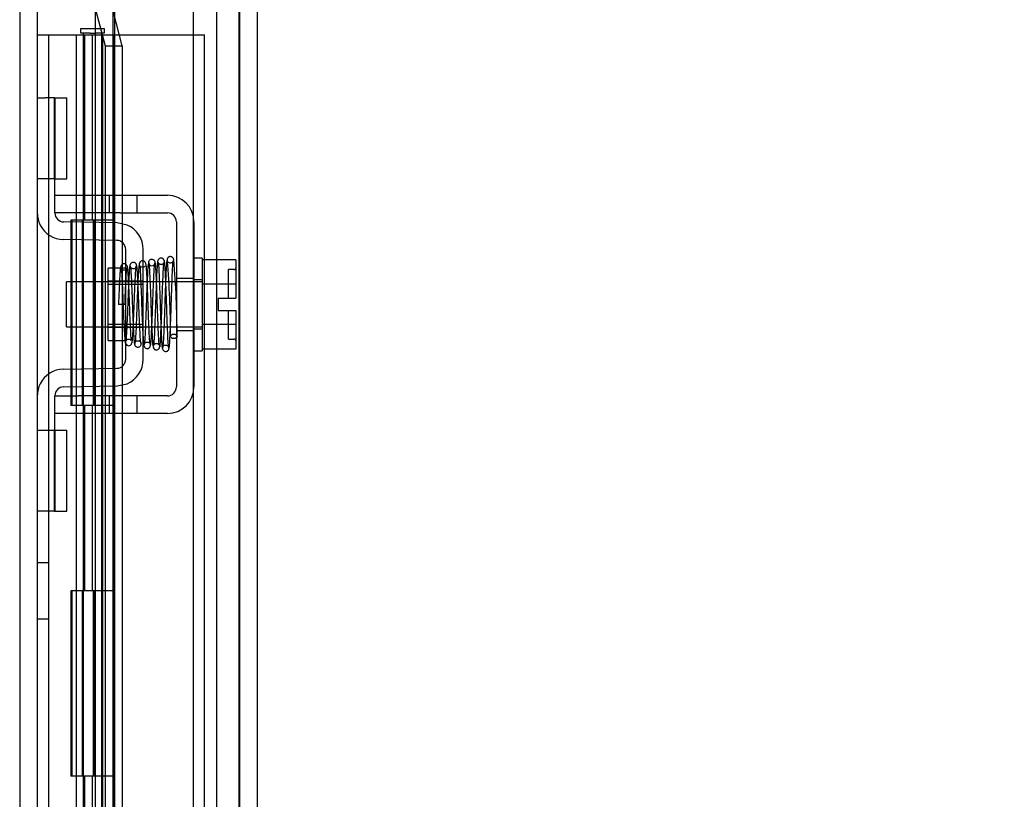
# Model space of a CAD drawing. Header units: inches. Extents: x 1 to 299, y -2 to 199.
# Tile 29 of 65: x 36.1 to 41.42, y 126.09 to 130.3. Entities that reach past the tile are written whole.
import ezdxf
from ezdxf.enums import TextEntityAlignment as Align
from ezdxf.lldxf.tags import DXFTag

# ---------------------------------------------------------------- set-up
doc = ezdxf.new("R2010")
doc.units = ezdxf.units.IN
doc.header["$MEASUREMENT"] = 0
for name, color, linetype in [('COM42667', 7, 'Continuous'), ('COM42780', 7, 'Continuous'), ('COM53955-3', 7, 'Continuous'), ('COM54746-60', 7, 'Continuous'), ('COM70220', 7, 'Continuous'), ('COM71175-1', 7, 'Continuous'), ('Default', 7, 'Continuous'), ('SCC19011', 7, 'Continuous'), ('SPR20265', 7, 'Continuous'), ('WAF25035', 7, 'Continuous')]:
    doc.layers.add(name, color=color, linetype=linetype)
doc.styles.add('SEACAD_Times_New_Roman', font='times.ttf')
tags = doc.linetypes.add('HIDDEN2', pattern=[0.1875, 0.125, -0.0625]).pattern_tags.tags
tags[6:7] = [DXFTag(74, 4), DXFTag(75, 0), DXFTag(340, '0'), DXFTag(46, 0.0), DXFTag(50, 0.0), DXFTag(44, 0.0), DXFTag(45, 0.0)]
tags[4:5] = [DXFTag(74, 4), DXFTag(75, 0), DXFTag(340, '0'), DXFTag(46, 0.0), DXFTag(50, 0.0), DXFTag(44, 0.0), DXFTag(45, 0.0)]
doc.dimstyles.new('HAMMOND_(STH_-_300x200)', dxfattribs={"dimtxt": 1.5, "dimasz": 1.875, "dimexe": 0.75, "dimexo": 0.75, "dimgap": 0.375, "dimtad": 0, "dimtih": 1, "dimtoh": 1, "dimzin": 0, "dimdsep": 46, "dimtxsty": 'SEACAD_Times_New_Roman', "dimblk1": '_SE_FILLED', "dimblk2": '_SE_FILLED', "dimsah": 1, "dimcen": 0.75, "dimadec": 0, "dimazin": 0, "dimtfac": 0.8, "dimtofl": 0, "dimtmove": 1, "dimatfit": 3, "dimfxl": 1, "dimtolj": 1, "dimtzin": 0, "dimarcsym": 0})

# ---------------------------------------------------------------- blocks, each defined once
blk = doc.blocks.new('SE3')
at = {"layer": 'COM42667', "color": 7, "linetype": 'HIDDEN2'}
for p, q in [((36.2925, 129.3489), (36.4175, 129.3489)), ((36.4175, 129.3489), (36.5845, 129.3489)), ((36.5845, 129.3489), (36.6445, 129.3489)), ((36.5845, 129.3489), (36.5845, 129.2539)), ((36.6445, 129.3489), (36.9, 129.3489)), ((36.737, 129.2539), (36.737, 129.3489)), ((36.2925, 129.2539), (36.2925, 129.2914)), ((36.4175, 129.2539), (36.2925, 129.2539)), ((36.5845, 129.2539), (36.4175, 129.2539)), ((36.6445, 129.2539), (36.5845, 129.2539)), ((36.6445, 129.2539), (36.9, 129.2539)), ((36.948, 129.2059), (36.948, 128.3144)), ((37.043, 129.2059), (37.043, 128.3144)), ((36.948, 128.9007), (37.043, 128.9007)), ((36.948, 128.6197), (37.043, 128.6197)), ((36.2925, 128.2664), (36.4175, 128.2664)), ((36.2925, 128.2289), (36.2925, 128.2664)), ((36.5845, 128.2664), (36.4175, 128.2664)), ((36.6445, 128.2664), (36.5845, 128.2664)), ((36.5845, 128.2664), (36.5845, 128.1714)), ((36.9, 128.2664), (36.6445, 128.2664)), ((36.737, 128.1714), (36.737, 128.2664)), ((36.4175, 128.1714), (36.2925, 128.1714)), ((36.4175, 128.1724), (36.4175, 128.1714)), ((36.4175, 128.1724), (36.4774, 128.1724)), ((36.5845, 128.1714), (36.4175, 128.1714)), ((36.4774, 128.1724), (36.4774, 128.1714)), ((36.4774, 128.1724), (36.5057, 128.1724)), ((36.5057, 128.1724), (36.5057, 128.1714)), ((36.5057, 128.1724), (36.5842, 128.1724)), ((36.6445, 128.1714), (36.5845, 128.1714)), ((36.6183, 128.1724), (36.6183, 128.1714)), ((36.9, 128.1714), (36.6445, 128.1714)), ((36.6452, 128.1724), (36.6675, 128.1724)), ((36.6675, 128.1724), (36.6675, 128.1714))]:
    blk.add_line(p, q, dxfattribs=at)
for centre, radius, start, end in [((36.9, 129.2059), 0.143, 0, 90), ((36.9, 129.2059), 0.048, 0, 90), ((36.9, 128.3144), 0.143, 270, 0), ((36.9, 128.3144), 0.048, 270, 0)]:
    blk.add_arc(centre, radius, start, end, dxfattribs=at)
at = {"layer": 'COM42780', "color": 7, "linetype": 'HIDDEN2'}
for p, q in [((36.1975, 129.8754), (36.2394, 129.8754)), ((36.2898, 129.8754), (36.2394, 129.8754)), ((36.2898, 129.8754), (36.357, 129.8754)), ((36.2898, 129.4384), (36.2898, 129.8754)), ((36.2925, 129.8754), (36.2925, 129.4384)), ((36.357, 129.4384), (36.357, 129.8754)), ((36.2394, 129.4384), (36.1975, 129.4384)), ((36.2898, 129.4384), (36.2394, 129.4384)), ((36.2898, 129.4384), (36.357, 129.4384)), ((36.2925, 129.2914), (36.2925, 129.4384)), ((36.629, 129.2001), (36.3397, 129.2052)), ((36.6832, 129.1884), (36.629, 129.2001)), ((36.6274, 129.1051), (36.338, 129.1102)), ((36.6745, 128.4632), (36.6745, 129.0571)), ((36.7695, 128.4632), (36.7695, 129.0571)), ((36.5795, 128.5652), (36.5795, 128.9552)), ((36.6745, 128.9552), (36.5795, 128.9552)), ((36.7695, 128.8852), (36.5795, 128.8852)), ((36.7695, 128.8667), (36.5795, 128.8667)), ((36.5795, 128.6537), (36.7695, 128.6537)), ((36.7695, 128.6352), (36.5795, 128.6352)), ((36.5795, 128.5652), (36.6745, 128.5652)), ((36.338, 128.4101), (36.6274, 128.4152)), ((36.629, 128.3202), (36.6832, 128.3319)), ((36.3397, 128.3152), (36.629, 128.3202)), ((36.2925, 128.0819), (36.2925, 128.2289)), ((36.1975, 128.0819), (36.2394, 128.0819)), ((36.2394, 128.0819), (36.2898, 128.0819)), ((36.2898, 128.0819), (36.357, 128.0819)), ((36.2898, 127.6449), (36.2898, 128.0819)), ((36.2925, 128.0819), (36.2925, 127.6449)), ((36.357, 127.6449), (36.357, 128.0819)), ((36.2915, 127.9501), (36.2925, 127.9501)), ((36.2915, 127.8408), (36.2915, 127.9501)), ((36.2915, 127.9199), (36.2925, 127.9199)), ((36.2915, 127.8408), (36.2925, 127.8408)), ((36.2915, 127.8102), (36.2915, 127.8408)), ((36.2915, 127.835), (36.2925, 127.835)), ((36.2915, 127.8102), (36.2925, 127.8102)), ((36.2915, 127.7766), (36.2915, 127.8102)), ((36.2915, 127.7766), (36.2925, 127.7766)), ((36.2394, 127.6449), (36.1975, 127.6449)), ((36.2898, 127.6449), (36.2394, 127.6449)), ((36.2898, 127.6449), (36.357, 127.6449))]:
    blk.add_line(p, q, dxfattribs=at)
for centre, radius, start, end in [((36.3405, 129.2532), 0.143, 180, 206.9082), ((36.3405, 129.2532), 0.048, 180, 269), ((36.3405, 129.2532), 0.143, 206.9082, 269), ((36.6265, 129.0571), 0.143, 0, 66.6665), ((36.6265, 129.0571), 0.048, 0, 89), ((36.6265, 128.4632), 0.048, 271, 0), ((36.6265, 128.4632), 0.143, 293.3335, 0), ((36.3405, 128.2672), 0.143, 91, 153.0918), ((36.3405, 128.2672), 0.143, 153.0918, 180), ((36.3405, 128.2672), 0.048, 91, 180)]:
    blk.add_arc(centre, radius, start, end, dxfattribs=at)
at = {"layer": 'COM53955-3', "color": 7, "linetype": 'Continuous'}
for p, q in [((36.6145, 131.3851), (36.6145, 69.0432)), ((37.3845, 131.3372), (37.3845, 69.0912))]:
    blk.add_line(p, q, dxfattribs=at)
at = {"layer": 'COM53955-3', "color": 7, "linetype": 'HIDDEN2'}
for p, q in [((37.2895, 131.3372), (37.2895, 69.0912)), ((36.5094, 130.369), (36.5094, 104.7772)), ((36.5143, 130.3441), (36.5632, 130.1551)), ((36.6044, 130.369), (36.6044, 104.7772)), ((36.655, 130.1551), (36.6061, 130.3441)), ((36.5632, 130.1551), (36.655, 130.1551)), ((36.5632, 130.1551), (36.5632, 104.7772)), ((36.655, 130.1551), (36.655, 104.7772))]:
    blk.add_line(p, q, dxfattribs=at)
at = {"layer": 'COM54746-60', "color": 7, "linetype": 'Continuous'}
for p, q in [((36.433, 130.2232), (36.433, 130.2492)), ((36.433, 130.2492), (36.483, 130.2492)), ((36.483, 130.2492), (36.508, 130.2492)), ((36.508, 130.2492), (36.558, 130.2492)), ((36.558, 130.2492), (36.558, 130.2232)), ((36.1975, 130.2142), (36.4091, 130.2142)), ((36.4091, 130.2142), (36.6125, 130.2142)), ((36.4091, 129.2142), (36.4091, 130.2142)), ((36.483, 130.2232), (36.433, 130.2232)), ((36.4455, 130.2232), (36.4455, 130.2142)), ((36.483, 130.2232), (36.508, 130.2232)), ((36.558, 130.2232), (36.508, 130.2232)), ((36.5455, 130.2142), (36.5455, 130.2232)), ((36.6125, 130.2142), (36.6145, 130.2142)), ((36.6125, 129.2142), (36.6125, 130.2142)), ((36.6125, 129.2142), (36.4091, 129.2142)), ((36.6125, 129.2142), (36.4091, 129.2142)), ((36.4091, 128.2142), (36.4091, 129.2142)), ((36.6125, 128.2142), (36.6125, 129.2142)), ((36.6125, 128.2142), (36.4091, 128.2142)), ((36.6125, 128.2142), (36.4091, 128.2142)), ((36.4091, 127.2142), (36.4091, 128.2142)), ((36.6125, 127.2142), (36.6125, 128.2142)), ((36.6125, 127.2142), (36.4091, 127.2142)), ((36.6125, 127.2142), (36.4091, 127.2142)), ((36.4091, 126.2142), (36.4091, 127.2142)), ((36.6125, 126.2142), (36.6125, 127.2142)), ((36.6125, 126.2142), (36.4091, 126.2142)), ((36.6125, 126.2142), (36.4091, 126.2142)), ((36.4091, 125.2142), (36.4091, 126.2142)), ((36.6125, 125.2142), (36.6125, 126.2142))]:
    blk.add_line(p, q, dxfattribs=at)
at = {"layer": 'COM54746-60', "color": 7, "linetype": 'HIDDEN2'}
for p, q in [((36.2595, 70.2142), (36.2595, 130.2142)), ((36.4455, 130.2142), (36.4455, 70.2142)), ((36.4542, 129.2142), (36.4542, 130.2142)), ((36.4955, 129.2142), (36.4955, 130.2142)), ((36.5455, 70.2142), (36.5455, 130.2142)), ((36.5505, 129.2142), (36.5505, 130.2142)), ((36.6145, 130.2142), (37.1002, 130.2142)), ((37.1002, 70.2142), (37.1002, 130.2142)), ((36.4091, 129.2142), (36.3785, 129.2142)), ((36.3785, 129.2142), (36.3785, 128.2142)), ((36.4091, 129.2142), (36.3785, 129.2142)), ((36.3785, 129.2142), (36.3785, 128.2142)), ((36.3837, 129.2142), (36.3837, 128.2142)), ((36.4405, 129.2142), (36.4405, 128.2142)), ((36.5005, 128.2142), (36.5005, 129.2142)), ((36.5062, 128.2142), (36.5062, 129.2142)), ((36.5505, 128.2142), (36.5505, 129.2142)), ((36.4091, 128.2142), (36.3785, 128.2142)), ((36.4091, 128.2142), (36.3785, 128.2142)), ((36.4542, 127.2142), (36.4542, 128.2142)), ((36.4955, 127.2142), (36.4955, 128.2142)), ((36.5505, 127.2142), (36.5505, 128.2142)), ((36.2595, 127.3662), (36.1975, 127.3662)), ((36.4091, 127.2142), (36.3785, 127.2142)), ((36.3785, 127.2142), (36.3785, 126.2142)), ((36.4091, 127.2142), (36.3785, 127.2142)), ((36.3785, 127.2142), (36.3785, 126.2142)), ((36.3837, 127.2142), (36.3837, 126.2142)), ((36.4405, 127.2142), (36.4405, 126.2142)), ((36.5005, 126.2142), (36.5005, 127.2142)), ((36.5062, 126.2142), (36.5062, 127.2142)), ((36.5505, 126.2142), (36.5505, 127.2142)), ((36.1975, 127.0622), (36.2595, 127.0622)), ((36.4091, 126.2142), (36.3785, 126.2142)), ((36.4091, 126.2142), (36.3785, 126.2142)), ((36.4542, 125.2142), (36.4542, 126.2142)), ((36.4955, 125.2142), (36.4955, 126.2142)), ((36.5505, 125.2142), (36.5505, 126.2142))]:
    blk.add_line(p, q, dxfattribs=at)
at = {"layer": 'COM70220', "color": 7, "linetype": 'HIDDEN2'}
for p, q in [((37.0395, 130.7417), (37.0395, 69.6867)), ((37.2855, 130.7417), (37.2855, 69.6867)), ((37.2875, 130.7417), (37.2875, 69.6867)), ((37.2885, 130.7417), (37.2885, 69.6867))]:
    blk.add_line(p, q, dxfattribs=at)
at = {"layer": 'COM71175-1', "color": 7, "linetype": 'HIDDEN2'}
for p, q in [((36.1025, 130.7602), (36.1025, 69.4502)), ((37.1645, 130.7602), (37.1645, 69.4502))]:
    blk.add_line(p, q, dxfattribs=at)
at = {"layer": 'COM71175-1', "color": 7, "linetype": 'Continuous'}
blk.add_line((36.1975, 130.7602), (36.1975, 69.4502), dxfattribs=at)
at = {"layer": 'SCC19011', "color": 7, "linetype": 'HIDDEN2'}
for p, q in [((37.269, 129.0012), (37.088, 129.0012)), ((37.269, 129.0012), (37.269, 128.8691)), ((37.229, 128.7942), (37.229, 128.9477)), ((37.259, 128.9477), (37.229, 128.9477)), ((36.356, 128.6382), (36.356, 128.8822)), ((37.088, 128.8822), (36.356, 128.8822)), ((37.269, 128.8691), (37.088, 128.8691)), ((37.269, 128.8691), (37.269, 128.7942)), ((37.174, 128.7942), (37.174, 128.7262)), ((37.174, 128.7942), (37.269, 128.7942)), ((37.174, 128.7262), (37.269, 128.7262)), ((37.229, 128.5727), (37.229, 128.7262)), ((37.269, 128.7262), (37.269, 128.6513)), ((37.269, 128.6513), (37.088, 128.6513)), ((37.269, 128.6513), (37.269, 128.5192)), ((36.356, 128.6382), (37.088, 128.6382)), ((37.229, 128.5727), (37.259, 128.5727)), ((37.269, 128.5192), (37.088, 128.5192))]:
    blk.add_line(p, q, dxfattribs=at)
for centre, start, end in [((37.259, 128.9577), 270, 0), ((37.259, 128.5627), 0, 90)]:
    blk.add_arc(centre, 0.01, start, end, dxfattribs=at)
at = {"layer": 'SPR20265', "color": 7, "linetype": 'HIDDEN2'}
blk.add_line((36.6705, 128.7602), (36.6355, 128.7602), dxfattribs=at)
for centre, radius, start, end in [((36.8156, 128.9849), 0.0169, 180.7799, 0.2284), ((32.0257, 128.5837), 4.8911, 0.0417, 4.8553), ((31.9981, 128.5826), 4.9537, 0.0627, 4.8324)]:
    blk.add_arc(centre, radius, start, end, dxfattribs=at)
blk.add_ellipse((36.9343, 128.5876), major_axis=(0.0175, 0), ratio=0.707107, dxfattribs=at)
for points, knots in [([(36.9347, 128.9961), (36.9345, 128.999), (36.9339, 129.0038), (36.9301, 129.0112), (36.9242, 129.0163), (36.9184, 129.0182), (36.9138, 129.0182), (36.9104, 129.0175), (36.907, 129.0161), (36.904, 129.0139), (36.9015, 129.0111), (36.8997, 129.0078), (36.8986, 129.0042), (36.8985, 129.0021), (36.8985, 129.0008)], [0, 0, 0, 0, 0.174153, 0.333945, 0.47646, 0.59716, 0.649734, 0.701139, 0.752042, 0.802639, 0.852867, 0.902545, 0.951555, 1, 1, 1, 1]), ([(36.6472, 128.9629), (36.6467, 128.9611), (36.6455, 128.9541), (36.6439, 128.9359), (36.6422, 128.9104), (36.6405, 128.8784), (36.6389, 128.8418), (36.6372, 128.8011), (36.6361, 128.7753), (36.6355, 128.7602)], [0.1262894, 0.1262894, 0.1262894, 0.1262894, 0.2522008, 0.3777822, 0.5029693, 0.6277666, 0.7522043, 0.8763068, 1, 1, 1, 1]), ([(36.6844, 128.9594), (36.6839, 128.9628), (36.683, 128.9684), (36.6772, 128.9758), (36.6699, 128.9793), (36.6629, 128.9797), (36.6563, 128.9774), (36.6514, 128.973), (36.6485, 128.9675), (36.6481, 128.9639), (36.6479, 128.9621)], [0, 0, 0, 0, 0.171749, 0.337669, 0.486578, 0.613302, 0.730062, 0.835396, 0.925606, 1, 1, 1, 1]), ([(36.6488, 128.9598), (36.6497, 128.9564), (36.6512, 128.9498), (36.6535, 128.9189), (36.6556, 128.8786), (36.6576, 128.8331), (36.6595, 128.7866), (36.6617, 128.7304), (36.6641, 128.67), (36.6666, 128.6166), (36.669, 128.5797), (36.6709, 128.5595), (36.6748, 128.5421), (36.6903, 128.5358), (36.6991, 128.5385), (36.7047, 128.5435), (36.7111, 128.5554), (36.7118, 128.5761), (36.7147, 128.6217), (36.7165, 128.6606), (36.7186, 128.7107), (36.7209, 128.7697), (36.7234, 128.8341), (36.7261, 128.8958), (36.729, 128.9478), (36.7309, 128.9602), (36.732, 128.9668)], [0, 0, 0, 0, 0.049071, 0.095305, 0.138705, 0.179221, 0.216816, 0.251479, 0.311613, 0.361337, 0.40521, 0.443673, 0.47869, 0.495819, 0.507208, 0.514584, 0.52541, 0.61076, 0.643462, 0.680714, 0.722527, 0.768903, 0.819809, 0.875306, 0.935341, 1, 1, 1, 1]), ([(36.6829, 128.9621), (36.6829, 128.9606), (36.6827, 128.9581), (36.6813, 128.9541), (36.679, 128.9506), (36.6761, 128.9478), (36.6727, 128.9459), (36.6681, 128.9444), (36.6625, 128.9443), (36.6564, 128.9466), (36.6518, 128.9508), (36.6494, 128.9557), (36.6493, 128.958), (36.6494, 128.9594)], [0, 0, 0, 0, 0.062102, 0.127036, 0.193129, 0.258648, 0.322128, 0.382614, 0.496212, 0.616438, 0.741896, 0.869698, 1, 1, 1, 1]), ([(36.6971, 128.9694), (36.6963, 128.9647), (36.6948, 128.9561), (36.6925, 128.9234), (36.6905, 128.8822), (36.6885, 128.8365), (36.6867, 128.79), (36.6845, 128.7337), (36.6822, 128.6731), (36.6797, 128.619), (36.6775, 128.5846), (36.6765, 128.5699), (36.676, 128.5653), (36.6772, 128.5663), (36.6794, 128.5684), (36.6835, 128.5709), (36.6904, 128.5725), (36.6973, 128.5712), (36.7032, 128.5668), (36.7053, 128.5639), (36.7047, 128.5695), (36.7029, 128.5928), (36.701, 128.6272), (36.6993, 128.6659), (36.6972, 128.7157), (36.695, 128.7744), (36.6925, 128.8379), (36.6898, 128.8979), (36.6867, 128.9472), (36.6848, 128.9576), (36.6837, 128.9629)], [0, 0, 0, 0, 0.049829, 0.096661, 0.140543, 0.1815, 0.21953, 0.254663, 0.316054, 0.366766, 0.41123, 0.450091, 0.46736, 0.47522, 0.482667, 0.489878, 0.496815, 0.507252, 0.514043, 0.523714, 0.556907, 0.609213, 0.642304, 0.679917, 0.722048, 0.768714, 0.819849, 0.875477, 0.935522, 1, 1, 1, 1]), ([(36.7329, 128.9698), (36.7329, 128.9707), (36.7328, 128.9723), (36.7322, 128.975), (36.7312, 128.9777), (36.7296, 128.9803), (36.7274, 128.9827), (36.7237, 128.9855), (36.718, 128.9873), (36.711, 128.9867), (36.7037, 128.9829), (36.6978, 128.975), (36.6969, 128.9691), (36.6965, 128.9655)], [0, 0, 0, 0, 0.035882, 0.073188, 0.112909, 0.155738, 0.202044, 0.251913, 0.361271, 0.485727, 0.637722, 0.812554, 1, 1, 1, 1]), ([(36.7315, 128.9655), (36.7314, 128.9636), (36.7311, 128.9607), (36.7267, 128.9551), (36.7203, 128.9521), (36.7137, 128.9518), (36.7082, 128.9535), (36.7044, 128.9561), (36.702, 128.9585), (36.7001, 128.9612), (36.6988, 128.9641), (36.698, 128.9671), (36.6979, 128.9688), (36.6979, 128.9698)], [0, 0, 0, 0, 0.182694, 0.346276, 0.488158, 0.606317, 0.714771, 0.767541, 0.818616, 0.867529, 0.913978, 0.957988, 1, 1, 1, 1]), ([(36.6984, 128.9656), (36.699, 128.9657), (36.7004, 128.9634), (36.703, 128.9352), (36.7055, 128.8875), (36.7075, 128.8384), (36.7092, 128.7968), (36.7108, 128.7525), (36.7125, 128.7074), (36.7143, 128.6635), (36.7161, 128.6231), (36.7179, 128.5889), (36.7197, 128.5629), (36.7217, 128.5461), (36.7229, 128.5449), (36.7236, 128.5446)], [0.0386163, 0.0386163, 0.0386163, 0.0386163, 0.1041999, 0.2141673, 0.3298094, 0.3901346, 0.4519229, 0.5151799, 0.5799285, 0.646185, 0.7139159, 0.7831552, 0.853933, 0.9262015, 1, 1, 1, 1]), ([(36.8067, 128.5429), (36.8059, 128.5487), (36.8044, 128.5591), (36.8021, 128.5964), (36.8, 128.6423), (36.798, 128.6925), (36.7962, 128.7429), (36.794, 128.8028), (36.7916, 128.8661), (36.7891, 128.9209), (36.7869, 128.9568), (36.7844, 128.9757), (36.7822, 128.9842), (36.778, 128.9907), (36.7715, 128.9944), (36.7648, 128.9956), (36.7582, 128.9941), (36.7519, 128.9892), (36.7487, 128.9835), (36.7457, 128.9716), (36.7437, 128.9449), (36.7414, 128.9048), (36.7394, 128.8613), (36.7372, 128.8062), (36.7349, 128.7423), (36.7323, 128.6743), (36.7296, 128.6115), (36.7266, 128.5615), (36.7246, 128.5527), (36.7235, 128.5484)], [0, 0, 0, 0, 0.049806, 0.096628, 0.140488, 0.181395, 0.219325, 0.254295, 0.315103, 0.365264, 0.409504, 0.44859, 0.465812, 0.479944, 0.486137, 0.491674, 0.500166, 0.506116, 0.515751, 0.550769, 0.606181, 0.640661, 0.679437, 0.722465, 0.769729, 0.821141, 0.8767, 0.936319, 1, 1, 1, 1]), ([(36.7583, 128.549), (36.7573, 128.55), (36.7555, 128.5531), (36.7526, 128.5921), (36.7495, 128.6555), (36.7469, 128.7249), (36.7447, 128.7835), (36.7429, 128.828), (36.7412, 128.8703), (36.7394, 128.9083), (36.7375, 128.9394), (36.7356, 128.9616), (36.734, 128.9722), (36.733, 128.9728), (36.7327, 128.9727)], [0, 0, 0, 0, 0.1062824, 0.2178177, 0.3344917, 0.4564531, 0.5197117, 0.5842959, 0.6502411, 0.7175013, 0.7860951, 0.8560626, 0.9273599, 0.9665702, 0.9665702, 0.9665702, 0.9665702]), ([(36.7796, 128.9643), (36.7791, 128.9644), (36.7768, 128.962), (36.7665, 128.959), (36.7578, 128.9615), (36.7525, 128.9659), (36.7509, 128.968), (36.7515, 128.9615), (36.7532, 128.9379), (36.755, 128.9037), (36.7567, 128.8647), (36.7586, 128.814), (36.7608, 128.7532), (36.7632, 128.6861), (36.7659, 128.6206), (36.7688, 128.564), (36.7707, 128.5489), (36.7718, 128.5406)], [0.4653098, 0.4653098, 0.4653098, 0.4653098, 0.4825034, 0.5013145, 0.5132458, 0.5201258, 0.5302196, 0.5625298, 0.6122564, 0.6441552, 0.6807294, 0.7220204, 0.7680595, 0.8188387, 0.874429, 0.9347864, 1, 1, 1, 1]), ([(36.7982, 128.9873), (36.7972, 128.9848), (36.7954, 128.979), (36.7923, 128.9336), (36.7898, 128.8755), (36.7877, 128.8197), (36.786, 128.7743), (36.7844, 128.7275), (36.7827, 128.6816), (36.781, 128.6387), (36.7793, 128.6009), (36.7776, 128.5709), (36.7759, 128.5506), (36.7747, 128.544), (36.7741, 128.5431)], [0, 0, 0, 0, 0.1086563, 0.2221233, 0.3401739, 0.4012398, 0.4634474, 0.5267618, 0.5911812, 0.6567153, 0.7232971, 0.7909314, 0.8596266, 0.9293175, 0.9293175, 0.9293175, 0.9293175]), ([(36.8338, 128.9846), (36.8333, 128.9877), (36.8327, 128.9917), (36.8294, 128.9966), (36.8254, 129.0004), (36.8194, 129.003), (36.8124, 129.0031), (36.8059, 129.0006), (36.801, 128.9961), (36.7981, 128.9904), (36.7977, 128.9869), (36.7975, 128.9849)], [0, 0, 0, 0, 0.147667, 0.223434, 0.298136, 0.43794, 0.563031, 0.685887, 0.803032, 0.90871, 1, 1, 1, 1]), ([(36.7982, 128.9837), (36.7992, 128.9811), (36.801, 128.9753), (36.804, 128.9299), (36.8065, 128.8717), (36.8086, 128.8153), (36.8102, 128.769), (36.8119, 128.721), (36.8137, 128.6735), (36.8154, 128.6288), (36.8173, 128.5894), (36.8192, 128.5573), (36.8211, 128.5355), (36.8227, 128.5271), (36.8235, 128.5269), (36.8238, 128.5271)], [0, 0, 0, 0, 0.1045038, 0.2144634, 0.330083, 0.3903051, 0.451994, 0.5151688, 0.5798125, 0.6459641, 0.7136653, 0.7828829, 0.8536605, 0.9260423, 0.9527188, 0.9527188, 0.9527188, 0.9527188]), ([(36.8093, 128.5395), (36.8103, 128.5444), (36.8124, 128.567), (36.8156, 128.6279), (36.8183, 128.6983), (36.8205, 128.7599), (36.8222, 128.8077), (36.824, 128.8542), (36.8257, 128.8971), (36.8275, 128.9337), (36.8293, 128.9619), (36.8312, 128.9807), (36.8324, 128.9827), (36.833, 128.9836)], [0.1071892, 0.1071892, 0.1071892, 0.1071892, 0.2193565, 0.336377, 0.4584218, 0.5216283, 0.5861168, 0.6518915, 0.7189233, 0.7872471, 0.856884, 0.9277872, 1, 1, 1, 1]), ([(36.8465, 128.9896), (36.8455, 128.9811), (36.8438, 128.9654), (36.841, 128.9098), (36.8382, 128.8389), (36.8355, 128.7588), (36.8327, 128.6793), (36.83, 128.6101), (36.8272, 128.5573), (36.8255, 128.5431), (36.8245, 128.5356)], [0, 0, 0, 0, 0.126336, 0.252227, 0.377819, 0.502975, 0.627818, 0.752237, 0.876323, 1, 1, 1, 1]), ([(36.8575, 128.5361), (36.8571, 128.5358), (36.8559, 128.5372), (36.8535, 128.5625), (36.851, 128.6118), (36.849, 128.663), (36.8474, 128.707), (36.8457, 128.7543), (36.844, 128.8029), (36.8423, 128.8506), (36.8405, 128.8947), (36.8387, 128.933), (36.8369, 128.9629), (36.8349, 128.9828), (36.8338, 128.9858), (36.833, 128.9872)], [0.053432, 0.053432, 0.053432, 0.053432, 0.1058673, 0.2171381, 0.3338118, 0.3944484, 0.4564245, 0.5197508, 0.5844221, 0.6504012, 0.7176964, 0.7863335, 0.8562538, 0.9274659, 1, 1, 1, 1]), ([(36.8823, 128.9923), (36.8823, 128.9933), (36.8823, 128.9948), (36.8819, 128.9977), (36.8809, 129.0005), (36.8793, 129.0033), (36.8771, 129.0057), (36.8744, 129.0077), (36.8713, 129.0091), (36.8665, 129.0101), (36.8605, 129.0092), (36.8532, 129.0048), (36.8473, 128.9959), (36.8464, 128.9893), (36.846, 128.9851)], [0, 0, 0, 0, 0.045056, 0.086229, 0.124988, 0.163044, 0.202115, 0.243689, 0.288908, 0.338607, 0.455438, 0.607761, 0.792001, 1, 1, 1, 1]), ([(36.881, 128.9851), (36.8811, 128.9846), (36.8811, 128.9839), (36.8791, 128.9804), (36.8747, 128.9769), (36.8694, 128.9751), (36.8649, 128.9749), (36.8615, 128.9754), (36.858, 128.9766), (36.8545, 128.9785), (36.8515, 128.9814), (36.8491, 128.9848), (36.8476, 128.9887), (36.8474, 128.991), (36.8473, 128.9923)], [0, 0, 0, 0, 0.182514, 0.338191, 0.470751, 0.582664, 0.63137, 0.678169, 0.726749, 0.777741, 0.831093, 0.886283, 0.942688, 1, 1, 1, 1]), ([(36.8475, 128.9827), (36.8484, 128.9866), (36.8499, 128.992), (36.8526, 128.9632), (36.855, 128.9145), (36.857, 128.8625), (36.8586, 128.8177), (36.8603, 128.7691), (36.8619, 128.7188), (36.8637, 128.669), (36.8654, 128.6224), (36.8673, 128.5819), (36.8691, 128.5498), (36.871, 128.5274), (36.8722, 128.5236), (36.8729, 128.5217)], [0, 0, 0, 0, 0.103894, 0.213721, 0.329359, 0.389725, 0.451568, 0.514897, 0.579727, 0.64606, 0.713861, 0.783157, 0.853967, 0.926238, 1, 1, 1, 1]), ([(36.8595, 128.5334), (36.8605, 128.5412), (36.8622, 128.5558), (36.865, 128.6094), (36.8677, 128.679), (36.8705, 128.7587), (36.8732, 128.8387), (36.876, 128.9091), (36.8787, 128.9641), (36.8805, 128.9794), (36.8814, 128.9876)], [0, 0, 0, 0, 0.124672, 0.24946, 0.374298, 0.499274, 0.624286, 0.749453, 0.874644, 1, 1, 1, 1]), ([(36.8966, 128.9982), (36.8956, 128.9923), (36.8935, 128.967), (36.8909, 128.9113), (36.8888, 128.8551), (36.8871, 128.8077), (36.8854, 128.7575), (36.8838, 128.7066), (36.882, 128.6574), (36.8803, 128.6126), (36.8785, 128.5744), (36.8767, 128.5454), (36.8748, 128.5272), (36.8736, 128.5257), (36.8729, 128.5252)], [0.1085336, 0.1085336, 0.1085336, 0.1085336, 0.2217151, 0.3395346, 0.4004521, 0.4625187, 0.5257433, 0.5901223, 0.6556195, 0.7222461, 0.7900247, 0.8588979, 0.9288811, 1, 1, 1, 1]), ([(36.9078, 128.5248), (36.9068, 128.5282), (36.905, 128.5356), (36.902, 128.5849), (36.8989, 128.6596), (36.8963, 128.7384), (36.894, 128.8035), (36.8923, 128.8522), (36.8905, 128.8978), (36.8886, 128.9378), (36.8867, 128.9695), (36.8847, 128.9908), (36.8831, 128.9984), (36.8823, 128.9984), (36.8821, 128.9983)], [0, 0, 0, 0, 0.1061362, 0.2174647, 0.333926, 0.4557017, 0.5188968, 0.5834438, 0.6493904, 0.7166983, 0.7853922, 0.8555186, 0.9270505, 0.9466489, 0.9466489, 0.9466489, 0.9466489]), ([(36.9335, 129.0008), (36.9335, 129), (36.9334, 128.9986), (36.9327, 128.9959), (36.9317, 128.9932), (36.9301, 128.9906), (36.9279, 128.9881), (36.9253, 128.9861), (36.9223, 128.9845), (36.9179, 128.9831), (36.9122, 128.9829), (36.9053, 128.9854), (36.9002, 128.991), (36.8998, 128.9941), (36.8997, 128.9961)], [0, 0, 0, 0, 0.041729, 0.082427, 0.123602, 0.166402, 0.211506, 0.259177, 0.309428, 0.362216, 0.478123, 0.623352, 0.798377, 1, 1, 1, 1]), ([(36.9077, 128.5214), (36.9088, 128.5233), (36.9106, 128.5282), (36.9136, 128.5744), (36.9162, 128.6348), (36.9183, 128.6937), (36.9199, 128.7421), (36.9216, 128.7923), (36.9233, 128.8421), (36.925, 128.8889), (36.9267, 128.9304), (36.9285, 128.9643), (36.9303, 128.9876), (36.9315, 128.9956), (36.9321, 128.997)], [0, 0, 0, 0, 0.1067733, 0.2186198, 0.3356168, 0.3963078, 0.4582956, 0.5215715, 0.5861054, 0.6519196, 0.7190272, 0.787372, 0.8569853, 0.9278802, 0.9278802, 0.9278802, 0.9278802]), ([(36.6705, 128.7602), (36.6711, 128.7753), (36.6722, 128.8009), (36.6738, 128.8413), (36.6755, 128.8772), (36.6771, 128.9083), (36.6787, 128.9329), (36.6803, 128.9501), (36.6814, 128.9566), (36.6819, 128.9581)], [0, 0, 0, 0, 0.125192, 0.2503696, 0.3754503, 0.5004684, 0.6254513, 0.7503882, 0.8752185, 0.8752185, 0.8752185, 0.8752185]), ([(36.7227, 128.5467), (36.7228, 128.5453), (36.7231, 128.5427), (36.7246, 128.5387), (36.727, 128.5352), (36.731, 128.5314), (36.7371, 128.5289), (36.7441, 128.529), (36.7506, 128.5317), (36.7556, 128.5365), (36.7584, 128.5426), (36.7589, 128.5461), (36.7591, 128.5482)], [0, 0, 0, 0, 0.063176, 0.129473, 0.197366, 0.265212, 0.394679, 0.515177, 0.639946, 0.76535, 0.886036, 1, 1, 1, 1]), ([(36.7241, 128.5482), (36.7243, 128.5508), (36.7248, 128.5551), (36.7301, 128.5614), (36.737, 128.5642), (36.7438, 128.5642), (36.75, 128.5618), (36.7547, 128.5574), (36.7573, 128.552), (36.7576, 128.5486), (36.7577, 128.5467)], [0, 0, 0, 0, 0.166659, 0.324905, 0.466035, 0.587816, 0.705555, 0.817002, 0.91633, 1, 1, 1, 1]), ([(36.7712, 128.5448), (36.7717, 128.5396), (36.7728, 128.5332), (36.7797, 128.5251), (36.7853, 128.5224), (36.79, 128.5217), (36.7935, 128.5219), (36.7971, 128.5229), (36.8006, 128.5248), (36.8036, 128.5276), (36.8059, 128.5311), (36.8074, 128.5351), (36.8075, 128.5376), (36.8076, 128.5391)], [0, 0, 0, 0, 0.314139, 0.451364, 0.572135, 0.625408, 0.67627, 0.728029, 0.781154, 0.835554, 0.89067, 0.945715, 1, 1, 1, 1]), ([(36.7726, 128.5391), (36.7726, 128.5399), (36.7727, 128.5413), (36.7734, 128.5439), (36.7744, 128.5466), (36.7761, 128.5493), (36.7782, 128.5517), (36.7808, 128.5538), (36.7838, 128.5554), (36.7882, 128.5568), (36.7939, 128.5571), (36.8007, 128.5548), (36.8058, 128.5494), (36.8061, 128.5466), (36.8062, 128.5448)], [0, 0, 0, 0, 0.041854, 0.08238, 0.123206, 0.165594, 0.2103, 0.257629, 0.307612, 0.360216, 0.47602, 0.621224, 0.796617, 1, 1, 1, 1]), ([(36.8237, 128.5316), (36.8237, 128.5307), (36.8237, 128.5292), (36.8242, 128.5264), (36.8252, 128.5236), (36.8268, 128.5209), (36.829, 128.5184), (36.8317, 128.5164), (36.8348, 128.515), (36.8395, 128.514), (36.8455, 128.5147), (36.8528, 128.5189), (36.8587, 128.5274), (36.8596, 128.5337), (36.86, 128.5377)], [0, 0, 0, 0, 0.042091, 0.081647, 0.120191, 0.15929, 0.200316, 0.244307, 0.29197, 0.343782, 0.463061, 0.615509, 0.797242, 1, 1, 1, 1]), ([(36.825, 128.5377), (36.8249, 128.5384), (36.8249, 128.5394), (36.827, 128.5434), (36.8314, 128.5471), (36.8367, 128.5489), (36.8412, 128.5492), (36.8446, 128.5487), (36.8481, 128.5476), (36.8515, 128.5456), (36.8546, 128.5428), (36.8569, 128.5393), (36.8584, 128.5353), (36.8586, 128.533), (36.8587, 128.5316)], [0, 0, 0, 0, 0.174172, 0.32563, 0.457521, 0.571357, 0.621658, 0.670379, 0.72108, 0.774173, 0.829398, 0.886003, 0.943085, 1, 1, 1, 1]), ([(36.8735, 128.5234), (36.8735, 128.5249), (36.8737, 128.5273), (36.875, 128.5312), (36.8773, 128.5346), (36.8811, 128.5383), (36.8869, 128.5407), (36.8937, 128.5408), (36.8999, 128.5384), (36.9045, 128.5341), (36.907, 128.5288), (36.9072, 128.526), (36.9073, 128.5243)], [0, 0, 0, 0, 0.06862, 0.139406, 0.210761, 0.281001, 0.412092, 0.530483, 0.651578, 0.772882, 0.88964, 1, 1, 1, 1]), ([(36.8723, 128.5243), (36.8727, 128.5212), (36.8736, 128.5158), (36.8794, 128.5089), (36.8866, 128.5057), (36.8936, 128.5055), (36.9001, 128.5079), (36.905, 128.5124), (36.9079, 128.518), (36.9083, 128.5215), (36.9085, 128.5234)], [0, 0, 0, 0, 0.156089, 0.311601, 0.454811, 0.580816, 0.702069, 0.815536, 0.915769, 1, 1, 1, 1])]:
    blk.add_open_spline(points, degree=3, knots=knots, dxfattribs=at)
for points in [[(36.6489, 128.9641), (36.6487, 128.9642), (36.6486, 128.9643), (36.6484, 128.9643)], [(36.8995, 129.0021), (36.8992, 129.0025), (36.8988, 129.0029), (36.8985, 129.0029)], [(36.9328, 128.9976), (36.9332, 128.9973), (36.9335, 128.9965), (36.9339, 128.9954)], [(36.6828, 128.9591), (36.6831, 128.959), (36.6833, 128.9588), (36.6835, 128.9586)], [(36.7736, 128.5429), (36.7732, 128.5433), (36.7728, 128.5445), (36.7723, 128.5461)], [(36.8062, 128.5376), (36.8067, 128.5368), (36.8071, 128.5362), (36.8075, 128.5361)]]:
    blk.add_open_spline(points, degree=3, dxfattribs=at)
at = {"layer": 'WAF25035', "color": 7, "linetype": 'HIDDEN2'}
for p, q in [((37.088, 129.0102), (37.043, 129.0102)), ((37.088, 129.0102), (37.088, 128.5102)), ((37.088, 128.8927), (37.043, 128.8927)), ((37.043, 128.6277), (37.088, 128.6277)), ((37.043, 128.5102), (37.088, 128.5102))]:
    blk.add_line(p, q, dxfattribs=at)
blk = doc.blocks.new('DMBLK2886')
at = {"layer": 'Default', "linetype": 'Continuous'}
for points in [[(44.5847, 129.6052), (44.2722, 131.4802), (43.9597, 129.6052)], [(44.5847, 70.8232), (43.9597, 70.8232), (44.2722, 68.9482)]]:
    blk.add_hatch(color=7, dxfattribs=at).paths.add_polyline_path(points)
at = {"layer": 'Default', "color": 7, "linetype": 'Continuous'}
for p, q in [((37.697, 131.4802), (45.0222, 131.4802)), ((44.2722, 131.4802), (44.2722, 101.4892)), ((44.2722, 97.2142), (44.2722, 68.9482)), ((37.9915, 68.9482), (45.0222, 68.9482))]:
    blk.add_line(p, q, dxfattribs=at)
at = {"layer": 'Default', "color": 7, "linetype": 'Continuous', "style": 'SEACAD_Times_New_Roman'}
for s, p in [('62.53', (41.713, 100.9642)), ('DOOR', (41.1265, 98.7142))]:
    blk.add_text(s, height=1.5, dxfattribs=at).set_placement(p, align=Align.TOP_LEFT)
blk = doc.blocks.new('_SE_FILLED')
at = {"color": 0}
blk.add_line((0, 0), (-1, 0), dxfattribs=at)
blk.add_solid([(0, 0), (-1, -0.1665), (-1, 0.1665), (0, 0)], dxfattribs=at)

msp = doc.modelspace()

# ---------------------------------------------------------------- block references
at = {"layer": 'Default'}
msp.add_blockref('SE3', (0, 0), dxfattribs=at)

# ---------------------------------------------------------------- dimensions: what is measured, and where the dimension line sits
at = {"layer": 'Default', "color": 7, "linetype": 'Continuous'}
dim = msp.add_linear_dim(base=(44.2722, 131.4802), p1=(36.947, 131.4802), p2=(37.2415, 68.9482), angle=270.2699, text='\\A1;<>\\PDOOR', dimstyle='HAMMOND_(STH_-_300x200)', override={"dimtmove": 0}, dxfattribs=at)
dim.commit()
dim.dimension.update_dxf_attribs({"geometry": 'DMBLK2886', "text_midpoint": (44.2722, 100.2142), "dimtype": 161})

doc.saveas('drawing.dxf')
